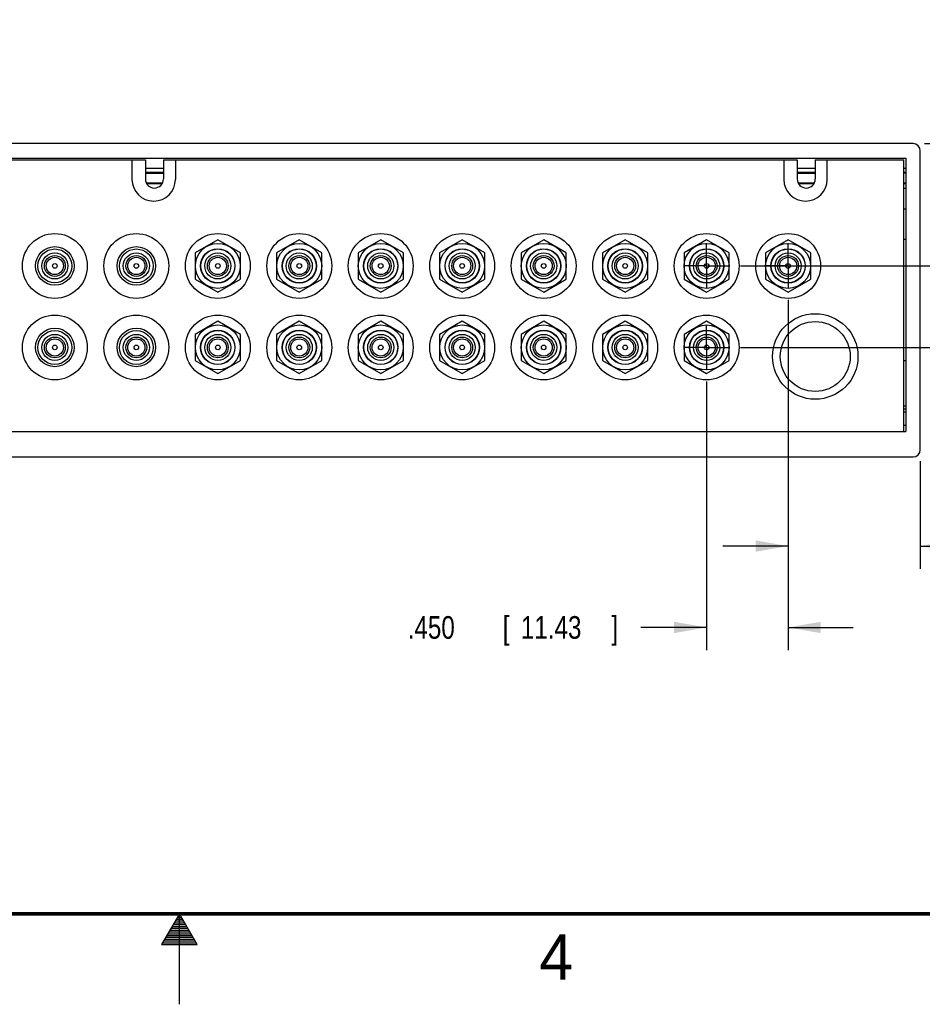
# Model space of a CAD drawing. Header units: inches. Extents: x 0 to 34, y 0 to 22.
# Tile 5 of 18: x 16.1 to 21.1, y 0 to 5.4. Entities that reach past the tile are written whole.
import ezdxf

# ---------------------------------------------------------------- set-up
doc = ezdxf.new("R2010")
doc.units = ezdxf.units.IN
doc.header["$LTSCALE"] = 1.87
doc.header["$MEASUREMENT"] = 0
doc.linetypes.add('CENTER', pattern=[0.6, 0.375, -0.075, 0.075, -0.075])
doc.layers.get('0').update_dxf_attribs({"linetype": 'CONTINUOUS'})
doc.layers.add('DEFAULT_1', color=7, linetype='CENTER')
doc.layers.add('DIMENSIONS', color=7, linetype='CONTINUOUS')
doc.styles.get("Standard").update_dxf_attribs({"font": 'txt', "width": 0.8})
doc.dimstyles.new('DIMSTYLE_1', dxfattribs={"dimtxt": 0.125, "dimasz": 0.18, "dimexe": 0.18, "dimexo": 0.0625, "dimgap": 0.09, "dimtad": 0, "dimtih": 1, "dimtoh": 1, "dimdec": 3, "dimzin": 4, "dimdsep": 46, "dimtxsty": 'STANDARD', "dimblk": '_FILLED', "dimblk1": '_FILLED', "dimblk2": '_FILLED', "dimcen": 0.09, "dimadec": 0, "dimazin": 0, "dimtp": 0.01, "dimtm": 0.01, "dimtfac": 1, "dimtdec": 3, "dimtofl": 0, "dimtmove": 0, "dimatfit": 3, "dimldrblk": '_FILLED', "dimfxl": 1, "dimtolj": 1, "dimtzin": 4, "dimarcsym": 0})

# ---------------------------------------------------------------- blocks, each defined once
blk = doc.blocks.new('_FILLED')
at = {"color": 0, "linetype": 'BYBLOCK'}
blk.add_solid([(0, 0), (-1, 0.174), (-1, -0.174)], dxfattribs=at)
blk = doc.blocks.new('*D1')
at = {"layer": 'DIMENSIONS', "color": 2, "linetype": 'CONTINUOUS'}
for p, q in [((22.2536, 4.077), (22.2536, 4.5563)), ((22.2536, 4.5563), (22.3711, 4.5563)), ((20.0997, 4.077), (22.3786, 4.077)), ((20.0997, 3.627), (22.3786, 3.627)), ((22.2536, 3.627), (22.2536, 3.267))]:
    blk.add_line(p, q, dxfattribs=at)
at = {"layer": 'DIMENSIONS', "color": 2, "linetype": 'CONTINUOUS', "xscale": 0.18, "yscale": 0.18, "zscale": 0.18}
for p, rotation in [((22.2536, 4.077), 270), ((22.2536, 3.627), 90)]:
    blk.add_blockref('_FILLED', p, dxfattribs=dict(at, rotation=rotation))
at = {"layer": 'DIMENSIONS', "color": 2, "linetype": 'CONTINUOUS', "width": 0.8}
for s, p in [('[', (22.9586, 4.4938)), (']', (23.5586, 4.4938)), ('.450', (22.4336, 4.4938)), ('11.43', (23.0586, 4.4938))]:
    blk.add_text(s, height=0.125, dxfattribs=at).set_placement(p)
blk = doc.blocks.new('*D2')
at = {"layer": 'DIMENSIONS', "color": 2, "linetype": 'CONTINUOUS'}
for p, q in [((21.6501, 4.7521), (21.6501, 5.3641)), ((21.6501, 5.3641), (21.7676, 5.3641)), ((21.1146, 4.7521), (21.7751, 4.7521)), ((20.5497, 4.077), (21.7751, 4.077)), ((21.6501, 4.077), (21.6501, 3.717))]:
    blk.add_line(p, q, dxfattribs=at)
at = {"layer": 'DIMENSIONS', "color": 2, "linetype": 'CONTINUOUS', "xscale": 0.18, "yscale": 0.18, "zscale": 0.18}
for p, rotation in [((21.6501, 4.7521), 270), ((21.6501, 4.077), 90)]:
    blk.add_blockref('_FILLED', p, dxfattribs=dict(at, rotation=rotation))
at = {"layer": 'DIMENSIONS', "color": 2, "linetype": 'CONTINUOUS', "width": 0.8}
for s, p in [('[', (22.3551, 5.3016)), (']', (22.9551, 5.3016)), ('.675', (21.8301, 5.3016)), ('17.15', (22.4551, 5.3016))]:
    blk.add_text(s, height=0.125, dxfattribs=at).set_placement(p)
blk = doc.blocks.new('*D8')
at = {"layer": 'DIMENSIONS', "color": 2, "linetype": 'CONTINUOUS'}
for p, q in [((20.3621, 3.8894), (20.3621, 2.4051)), ((21.0921, 2.9996), (21.0921, 2.4051)), ((20.3621, 2.5301), (20.0021, 2.5301)), ((21.0921, 2.5301), (21.4213, 2.5301))]:
    blk.add_line(p, q, dxfattribs=at)
at = {"layer": 'DIMENSIONS', "color": 2, "linetype": 'CONTINUOUS', "xscale": 0.18, "yscale": 0.18, "zscale": 0.18}
blk.add_blockref('_FILLED', (20.3621, 2.5301), dxfattribs=at)
at = {"layer": 'DIMENSIONS', "color": 2, "linetype": 'CONTINUOUS', "xscale": 0.18, "yscale": 0.18, "zscale": 0.18, "rotation": 180}
blk.add_blockref('_FILLED', (21.0921, 2.5301), dxfattribs=at)
at = {"layer": 'DIMENSIONS', "color": 2, "linetype": 'CONTINUOUS', "width": 0.8}
for s, p in [('.730', (21.4838, 2.4676)), ('[', (22.0088, 2.4676)), ('18.54', (22.1088, 2.4676)), (']', (22.6088, 2.4676))]:
    blk.add_text(s, height=0.125, dxfattribs=at).set_placement(p)
blk = doc.blocks.new('*D9')
at = {"layer": 'DIMENSIONS', "color": 2, "linetype": 'CONTINUOUS'}
for p, q in [((20.3621, 3.8894), (20.3621, 1.9559)), ((19.9121, 3.4394), (19.9121, 1.9559)), ((19.9121, 2.0809), (19.5484, 2.0809)), ((20.3621, 2.0809), (20.7221, 2.0809))]:
    blk.add_line(p, q, dxfattribs=at)
at = {"layer": 'DIMENSIONS', "color": 2, "linetype": 'CONTINUOUS', "xscale": 0.18, "yscale": 0.18, "zscale": 0.18}
blk.add_blockref('_FILLED', (19.9121, 2.0809), dxfattribs=at)
at = {"layer": 'DIMENSIONS', "color": 2, "linetype": 'CONTINUOUS', "xscale": 0.18, "yscale": 0.18, "zscale": 0.18, "rotation": 180}
blk.add_blockref('_FILLED', (20.3621, 2.0809), dxfattribs=at)
at = {"layer": 'DIMENSIONS', "color": 2, "linetype": 'CONTINUOUS', "width": 0.8}
for s, p in [('.450', (18.2609, 2.0184)), ('[', (18.7859, 2.0184)), ('11.43', (18.8859, 2.0184)), (']', (19.3859, 2.0184))]:
    blk.add_text(s, height=0.125, dxfattribs=at).set_placement(p)

msp = doc.modelspace()

# ---------------------------------------------------------------- linework, layer by layer
at = {"color": 7, "linetype": 'CONTINUOUS'}
for p, q in [((21.0521, 4.7521), (9.0721, 4.7521)), ((21.0921, 3.0621), (21.0921, 4.7121)), ((9.1121, 4.6721), (21.0121, 4.6721)), ((13.3121, 4.6621), (16.8121, 4.6621)), ((16.7381, 4.6621), (16.7381, 4.5551)), ((16.8121, 4.6621), (16.8121, 4.5571)), ((16.9121, 4.6621), (20.4121, 4.6621)), ((16.9121, 4.6621), (16.9121, 4.5571)), ((16.9781, 4.6621), (16.9781, 4.5551)), ((20.3381, 4.6621), (20.3381, 4.5551)), ((20.4121, 4.6621), (20.4121, 4.5571)), ((20.5121, 4.6621), (21.0021, 4.6621)), ((20.5121, 4.6621), (20.5121, 4.5571)), ((20.5781, 4.5551), (20.5781, 4.6621)), ((21.0021, 3.1621), (21.0021, 4.6621)), ((21.0121, 4.6721), (21.0121, 3.1621)), ((16.8121, 4.6171), (16.9121, 4.6171)), ((16.8121, 4.5944), (16.9121, 4.5944)), ((16.8121, 4.5894), (16.9121, 4.5894)), ((20.4121, 4.6171), (20.5121, 4.6171)), ((20.4121, 4.5944), (20.5121, 4.5944)), ((20.4121, 4.5894), (20.5121, 4.5894)), ((21.0021, 4.6171), (21.0121, 4.6171)), ((21.0021, 4.5944), (21.0121, 4.5944)), ((21.0021, 4.5909), (21.0121, 4.5909)), ((16.9069, 4.5348), (16.8174, 4.5348)), ((16.904, 4.5298), (16.8203, 4.5298)), ((20.5069, 4.5348), (20.4174, 4.5348)), ((20.504, 4.5298), (20.4203, 4.5298)), ((21.0121, 4.5333), (21.0021, 4.5333)), ((21.0121, 4.5298), (21.0021, 4.5298)), ((21.0021, 4.5071), (21.0121, 4.5071)), ((21.0021, 4.3921), (21.0121, 4.3921)), ((17.2121, 4.2213), (17.0871, 4.1491)), ((17.3371, 4.1491), (17.2121, 4.2213)), ((17.6621, 4.2213), (17.5371, 4.1491)), ((17.7871, 4.1491), (17.6621, 4.2213)), ((18.1121, 4.2213), (17.9871, 4.1491)), ((18.2371, 4.1491), (18.1121, 4.2213)), ((18.5621, 4.2213), (18.4371, 4.1491)), ((18.6871, 4.1491), (18.5621, 4.2213)), ((19.0121, 4.2213), (18.8871, 4.1491)), ((19.1371, 4.1491), (19.0121, 4.2213)), ((19.4621, 4.2213), (19.3371, 4.1491)), ((19.5871, 4.1491), (19.4621, 4.2213)), ((19.9121, 4.2213), (19.7871, 4.1491)), ((20.0371, 4.1491), (19.9121, 4.2213)), ((20.3621, 4.2213), (20.2371, 4.1491)), ((20.4871, 4.1491), (20.3621, 4.2213)), ((21.0121, 4.2221), (21.0021, 4.2221)), ((17.0871, 4.1491), (17.0871, 4.0048)), ((17.3371, 4.0048), (17.3371, 4.1491)), ((17.5371, 4.1491), (17.5371, 4.0048)), ((17.7871, 4.0048), (17.7871, 4.1491)), ((17.9871, 4.1491), (17.9871, 4.0048)), ((18.2371, 4.0048), (18.2371, 4.1491)), ((18.4371, 4.1491), (18.4371, 4.0048)), ((18.6871, 4.0048), (18.6871, 4.1491)), ((18.8871, 4.1491), (18.8871, 4.0048)), ((19.1371, 4.0048), (19.1371, 4.1491)), ((19.3371, 4.1491), (19.3371, 4.0048)), ((19.5871, 4.0048), (19.5871, 4.1491)), ((19.7871, 4.1491), (19.7871, 4.0048)), ((20.0371, 4.0048), (20.0371, 4.1491)), ((20.2371, 4.1491), (20.2371, 4.0048)), ((20.4871, 4.0048), (20.4871, 4.1491)), ((17.0871, 4.0048), (17.2121, 3.9326)), ((17.2121, 3.9326), (17.3371, 4.0048)), ((17.5371, 4.0048), (17.6621, 3.9326)), ((17.6621, 3.9326), (17.7871, 4.0048)), ((17.9871, 4.0048), (18.1121, 3.9326)), ((18.1121, 3.9326), (18.2371, 4.0048)), ((18.4371, 4.0048), (18.5621, 3.9326)), ((18.5621, 3.9326), (18.6871, 4.0048)), ((18.8871, 4.0048), (19.0121, 3.9326)), ((19.0121, 3.9326), (19.1371, 4.0048)), ((19.3371, 4.0048), (19.4621, 3.9326)), ((19.4621, 3.9326), (19.5871, 4.0048)), ((19.7871, 4.0048), (19.9121, 3.9326)), ((19.9121, 3.9326), (20.0371, 4.0048)), ((20.2371, 4.0048), (20.3621, 3.9326)), ((20.3621, 3.9326), (20.4871, 4.0048)), ((17.2121, 3.7713), (17.0871, 3.6991)), ((17.3371, 3.6991), (17.2121, 3.7713)), ((17.6621, 3.7713), (17.5371, 3.6991)), ((17.7871, 3.6991), (17.6621, 3.7713)), ((18.1121, 3.7713), (17.9871, 3.6991)), ((18.2371, 3.6991), (18.1121, 3.7713)), ((18.5621, 3.7713), (18.4371, 3.6991)), ((18.6871, 3.6991), (18.5621, 3.7713)), ((19.0121, 3.7713), (18.8871, 3.6991)), ((19.1371, 3.6991), (19.0121, 3.7713)), ((19.4621, 3.7713), (19.3371, 3.6991)), ((19.5871, 3.6991), (19.4621, 3.7713)), ((19.9121, 3.7713), (19.7871, 3.6991)), ((20.0371, 3.6991), (19.9121, 3.7713)), ((17.0871, 3.6991), (17.0871, 3.5548)), ((17.3371, 3.5548), (17.3371, 3.6991)), ((17.5371, 3.6991), (17.5371, 3.5548)), ((17.7871, 3.5548), (17.7871, 3.6991)), ((17.9871, 3.6991), (17.9871, 3.5548)), ((18.2371, 3.5548), (18.2371, 3.6991)), ((18.4371, 3.6991), (18.4371, 3.5548)), ((18.6871, 3.5548), (18.6871, 3.6991)), ((18.8871, 3.6991), (18.8871, 3.5548)), ((19.1371, 3.5548), (19.1371, 3.6991)), ((19.3371, 3.6991), (19.3371, 3.5548)), ((19.5871, 3.5548), (19.5871, 3.6991)), ((19.7871, 3.6991), (19.7871, 3.5548)), ((20.0371, 3.5548), (20.0371, 3.6991)), ((17.0871, 3.5548), (17.2121, 3.4826)), ((17.2121, 3.4826), (17.3371, 3.5548)), ((17.5371, 3.5548), (17.6621, 3.4826)), ((17.6621, 3.4826), (17.7871, 3.5548)), ((17.9871, 3.5548), (18.1121, 3.4826)), ((18.1121, 3.4826), (18.2371, 3.5548)), ((18.4371, 3.5548), (18.5621, 3.4826)), ((18.5621, 3.4826), (18.6871, 3.5548)), ((18.8871, 3.5548), (19.0121, 3.4826)), ((19.0121, 3.4826), (19.1371, 3.5548)), ((19.3371, 3.5548), (19.4621, 3.4826)), ((19.4621, 3.4826), (19.5871, 3.5548)), ((19.7871, 3.5548), (19.9121, 3.4826)), ((19.9121, 3.4826), (20.0371, 3.5548)), ((21.0121, 3.5521), (21.0021, 3.5521)), ((21.0121, 3.3021), (21.0021, 3.3021)), ((21.0021, 3.2871), (21.0121, 3.2871)), ((21.0021, 3.2721), (21.0121, 3.2721)), ((9.1121, 3.1621), (21.0121, 3.1621)), ((21.0021, 3.1971), (21.0121, 3.1971)), ((9.0721, 3.0221), (21.0521, 3.0221))]:
    msp.add_line(p, q, dxfattribs=at)
at = {"color": 2, "linetype": 'CONTINUOUS'}
for p, q in [((17, 0.5), (16.902, 0.3303)), ((16.9942, 0.49), (17.0058, 0.49)), ((17.098, 0.3303), (17, 0.5)), ((17, 0), (17, 0.5)), ((16.9654, 0.44), (17.0347, 0.44)), ((16.9712, 0.45), (17.0289, 0.45)), ((16.9769, 0.46), (17.0231, 0.46)), ((16.9827, 0.47), (17.0173, 0.47)), ((16.9885, 0.48), (17.0116, 0.48)), ((16.9365, 0.39), (17.0635, 0.39)), ((16.9423, 0.4), (17.0578, 0.4)), ((16.9481, 0.41), (17.052, 0.41)), ((16.9538, 0.42), (17.0462, 0.42)), ((16.9596, 0.43), (17.0404, 0.43)), ((16.902, 0.3303), (17.098, 0.3303)), ((16.9076, 0.34), (17.0924, 0.34)), ((16.9134, 0.35), (17.0866, 0.35)), ((16.9192, 0.36), (17.0808, 0.36)), ((16.925, 0.37), (17.0751, 0.37)), ((16.9307, 0.38), (17.0693, 0.38))]:
    msp.add_line(p, q, dxfattribs=at)
at = {"color": 7, "linetype": 'CONTINUOUS', "const_width": 0.02}
msp.add_lwpolyline([(0.5, 0.5), (33.5, 0.5)], dxfattribs=at)
at = {"color": 7, "linetype": 'CONTINUOUS'}
for centre, radius in [((16.3121, 4.077), 0.179), ((16.7621, 4.077), 0.179), ((17.2121, 4.077), 0.179), ((17.6621, 4.077), 0.179), ((18.1121, 4.077), 0.179), ((18.5621, 4.077), 0.179), ((19.0121, 4.077), 0.179), ((19.4621, 4.077), 0.179), ((19.9121, 4.077), 0.179), ((20.3621, 4.077), 0.179), ((17.2121, 4.077), 0.124), ((17.6621, 4.077), 0.124), ((18.1121, 4.077), 0.124), ((18.5621, 4.077), 0.124), ((19.0121, 4.077), 0.124), ((19.4621, 4.077), 0.124), ((19.9121, 4.077), 0.124), ((20.3621, 4.077), 0.124), ((16.3121, 4.077), 0.1065), ((16.3121, 4.077), 0.0935), ((16.3121, 4.077), 0.072), ((16.3121, 4.077), 0.0575), ((16.7621, 4.077), 0.1065), ((16.7621, 4.077), 0.0935), ((16.7621, 4.077), 0.072), ((16.7621, 4.077), 0.0575), ((17.2121, 4.077), 0.095), ((17.2121, 4.077), 0.0935), ((17.2121, 4.077), 0.072), ((17.2121, 4.077), 0.0575), ((17.6621, 4.077), 0.095), ((17.6621, 4.077), 0.0935), ((17.6621, 4.077), 0.072), ((17.6621, 4.077), 0.0575), ((18.1121, 4.077), 0.095), ((18.1121, 4.077), 0.0935), ((18.1121, 4.077), 0.072), ((18.1121, 4.077), 0.0575), ((18.5621, 4.077), 0.095), ((18.5621, 4.077), 0.0935), ((18.5621, 4.077), 0.072), ((18.5621, 4.077), 0.0575), ((19.0121, 4.077), 0.095), ((19.0121, 4.077), 0.0935), ((19.0121, 4.077), 0.072), ((19.0121, 4.077), 0.0575), ((19.4621, 4.077), 0.095), ((19.4621, 4.077), 0.0935), ((19.4621, 4.077), 0.072), ((19.4621, 4.077), 0.0575), ((19.9121, 4.077), 0.095), ((19.9121, 4.077), 0.0935), ((19.9121, 4.077), 0.072), ((19.9121, 4.077), 0.0575), ((20.3621, 4.077), 0.095), ((20.3621, 4.077), 0.0935), ((20.3621, 4.077), 0.072), ((20.3621, 4.077), 0.0575), ((16.3121, 4.077), 0.0475), ((16.3121, 4.077), 0.0127), ((16.7621, 4.077), 0.0475), ((16.7621, 4.077), 0.0127), ((17.2121, 4.077), 0.0475), ((17.2121, 4.077), 0.0127), ((17.6621, 4.077), 0.0475), ((17.6621, 4.077), 0.0127), ((18.1121, 4.077), 0.0475), ((18.1121, 4.077), 0.0127), ((18.5621, 4.077), 0.0475), ((18.5621, 4.077), 0.0127), ((19.0121, 4.077), 0.0475), ((19.0121, 4.077), 0.0127), ((19.4621, 4.077), 0.0475), ((19.4621, 4.077), 0.0127), ((19.9121, 4.077), 0.0475), ((19.9121, 4.077), 0.0127), ((20.3621, 4.077), 0.0475), ((20.3621, 4.077), 0.0127), ((16.3121, 3.627), 0.179), ((16.7621, 3.627), 0.179), ((17.2121, 3.627), 0.179), ((17.6621, 3.627), 0.179), ((18.1121, 3.627), 0.179), ((18.5621, 3.627), 0.179), ((19.0121, 3.627), 0.179), ((19.4621, 3.627), 0.179), ((19.9121, 3.627), 0.179), ((20.5121, 3.577), 0.236), ((20.5121, 3.577), 0.193), ((16.3121, 3.627), 0.1065), ((16.3121, 3.627), 0.0935), ((16.3121, 3.627), 0.072), ((16.7621, 3.627), 0.1065), ((16.7621, 3.627), 0.0935), ((16.7621, 3.627), 0.072), ((17.2121, 3.627), 0.124), ((17.2121, 3.627), 0.095), ((17.2121, 3.627), 0.0935), ((17.2121, 3.627), 0.072), ((17.6621, 3.627), 0.124), ((17.6621, 3.627), 0.095), ((17.6621, 3.627), 0.0935), ((17.6621, 3.627), 0.072), ((18.1121, 3.627), 0.124), ((18.1121, 3.627), 0.095), ((18.1121, 3.627), 0.0935), ((18.1121, 3.627), 0.072), ((18.5621, 3.627), 0.124), ((18.5621, 3.627), 0.095), ((18.5621, 3.627), 0.0935), ((18.5621, 3.627), 0.072), ((19.0121, 3.627), 0.124), ((19.0121, 3.627), 0.095), ((19.0121, 3.627), 0.0935), ((19.0121, 3.627), 0.072), ((19.4621, 3.627), 0.124), ((19.4621, 3.627), 0.095), ((19.4621, 3.627), 0.0935), ((19.4621, 3.627), 0.072), ((19.9121, 3.627), 0.124), ((19.9121, 3.627), 0.095), ((19.9121, 3.627), 0.0935), ((19.9121, 3.627), 0.072), ((16.3121, 3.627), 0.0575), ((16.3121, 3.627), 0.0475), ((16.7621, 3.627), 0.0575), ((16.7621, 3.627), 0.0475), ((17.2121, 3.627), 0.0575), ((17.2121, 3.627), 0.0475), ((17.6621, 3.627), 0.0575), ((17.6621, 3.627), 0.0475), ((18.1121, 3.627), 0.0575), ((18.1121, 3.627), 0.0475), ((18.5621, 3.627), 0.0575), ((18.5621, 3.627), 0.0475), ((19.0121, 3.627), 0.0575), ((19.0121, 3.627), 0.0475), ((19.4621, 3.627), 0.0575), ((19.4621, 3.627), 0.0475), ((19.9121, 3.627), 0.0575), ((19.9121, 3.627), 0.0475), ((16.3121, 3.627), 0.0127), ((16.7621, 3.627), 0.0127), ((17.2121, 3.627), 0.0127), ((17.6621, 3.627), 0.0127), ((18.1121, 3.627), 0.0127), ((18.5621, 3.627), 0.0127), ((19.0121, 3.627), 0.0127), ((19.4621, 3.627), 0.0127), ((19.9121, 3.627), 0.0127)]:
    msp.add_circle(centre, radius, dxfattribs=at)
for centre, radius, start, end in [((21.0521, 4.7121), 0.04, 0, 90), ((16.8581, 4.5551), 0.12, 180, 360), ((16.8621, 4.5571), 0.05, 180, 360), ((20.4581, 4.5551), 0.12, 180, 360), ((20.4621, 4.5571), 0.05, 180, 360), ((21.0521, 3.0621), 0.04, 270, 360)]:
    msp.add_arc(centre, radius, start, end, dxfattribs=at)
at = {"layer": 'DEFAULT_1', "color": 7, "linetype": 'CENTER'}
for p, q in [((19.9121, 4.077), (19.9121, 4.2021)), ((20.3621, 4.077), (20.3621, 4.2021)), ((19.9121, 4.077), (19.787, 4.077)), ((19.9121, 4.077), (20.0372, 4.077)), ((19.9121, 4.077), (19.9121, 3.9519)), ((20.3621, 4.077), (20.237, 4.077)), ((20.3621, 4.077), (20.4872, 4.077)), ((20.3621, 4.077), (20.3621, 3.9519)), ((19.9121, 3.627), (19.9121, 3.7521)), ((19.9121, 3.627), (19.787, 3.627)), ((19.9121, 3.627), (20.0372, 3.627)), ((19.9121, 3.627), (19.9121, 3.5019))]:
    msp.add_line(p, q, dxfattribs=at)

# ---------------------------------------------------------------- texts
at = {"color": 2, "linetype": 'CONTINUOUS'}
msp.add_text('4', height=0.25, dxfattribs=at).set_placement((18.9884, 0.1369))

# ---------------------------------------------------------------- dimensions: what is measured, and where the dimension line sits
at = {"layer": 'DIMENSIONS', "color": 2, "linetype": 'CONTINUOUS'}
for base, p1, p2, angle, picture, middle in [((21.6501, 4.077), (21.1146, 4.7521), (20.5497, 4.077), 270, '*D2', (22.4426, 5.3641)), ((22.2536, 3.627), (20.0997, 4.077), (20.0997, 3.627), 270, '*D1', (23.0461, 4.5563)), ((19.9121, 2.0809), (20.3621, 3.8894), (19.9121, 3.4394), 180, '*D9', (18.8734, 2.0809)), ((20.3621, 2.5301), (21.0921, 2.9996), (20.3621, 3.8894), 180, '*D8', (22.0963, 2.5301))]:
    dim = msp.add_linear_dim(base=base, p1=p1, p2=p2, angle=angle, dimstyle='DIMSTYLE_1', dxfattribs=at)
    dim.commit()
    dim.dimension.update_dxf_attribs({"geometry": picture, "text_midpoint": middle, "dimtype": 160})

doc.saveas('drawing.dxf')
